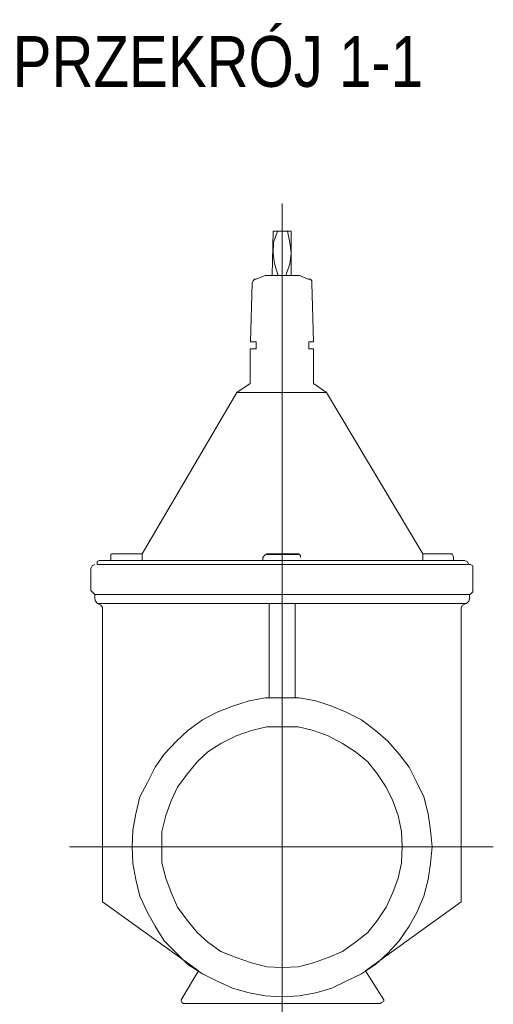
# Model space of a CAD drawing. Extents: x -34599 to 125690, y -105249 to 21518.
# Tile 24 of 64: x 66999 to 67652, y -38471 to -37113. Entities that reach past the tile are written whole.
import ezdxf

# ---------------------------------------------------------------- set-up
doc = ezdxf.new("R2010")
doc.units = 0
doc.header["$MEASUREMENT"] = 0
doc.layers.get('0').update_dxf_attribs({"linetype": 'CONTINUOUS'})
doc.layers.add('_S_EKO_teren', color=251, linetype='CONTINUOUS', lineweight=15)
doc.styles.add('ARIAL', font='ARIALN.TTF')

msp = doc.modelspace()

# ---------------------------------------------------------------- linework, layer by layer
at = {"color": 7, "linetype": 'Continuous', "lineweight": 15}
for points in [[(67360.77675, -38544.43357), (67360.77675, -37366.46541), (67360.77675, -37366.46541)], [(67373.5494, -37404.37134), (67373.5494, -37465.76248), (67337.70357, -37465.76248)], [(67347.18006, -37465.76248), (67348.41612, -37404.37134), (67348.41612, -37404.37134)], [(67354.59643, -37404.37134), (67349.24016, -37420.02814), (67348.41612, -37434.8609), (67350.47622, -37449.69366), (67355.42048, -37465.76248)], [(67348.41612, -37404.37134), (67373.5494, -37404.37134), (67373.5494, -37404.37134)], [(67366.13302, -37465.76248), (67371.4893, -37449.69366), (67373.5494, -37434.8609), (67371.4893, -37420.02814), (67368.19313, -37404.37134)], [(67324.93092, -37470.70673), (67322.87081, -37470.70673), (67320.81071, -37472.76683), (67319.57465, -37476.063)], [(67324.93092, -37470.70673), (67337.70357, -37465.76248), (67337.70357, -37465.76248)], [(67373.5494, -37465.76248), (67360.77675, -37465.76248), (67360.77675, -37465.76248)], [(67396.62258, -37470.70673), (67385.08599, -37465.76248), (67360.77675, -37465.76248)], [(67401.97885, -37476.063), (67401.97885, -37472.76683), (67399.91875, -37470.70673), (67396.62258, -37470.70673)], [(67317.51454, -37557.23115), (67319.57465, -37476.063), (67319.57465, -37476.063)], [(67422.16789, -37626.8627), (67404.03896, -37614.50207), (67404.03896, -37566.70763), (67397.85864, -37566.70763), (67397.85864, -37557.23115), (67404.03896, -37557.23115), (67401.97885, -37476.063)], [(67317.51454, -37557.23115), (67324.93092, -37557.23115), (67324.93092, -37566.70763), (67316.6905, -37566.70763), (67316.6905, -37614.50207)], [(67298.56157, -37626.8627), (67316.6905, -37614.50207), (67316.6905, -37614.50207)], [(67167.9509, -37858.83055), (67167.9509, -37849.35407), (67298.56157, -37626.8627)], [(67298.56157, -37626.8627), (67422.16789, -37626.8627), (67422.16789, -37626.8627)], [(67422.16789, -37626.8627), (67554.83866, -37849.35407), (67554.83866, -37849.35407)], [(67360.77675, -38901.24379), (67360.77675, -37762.82965), (67360.77675, -37762.82965)], [(67128.8089, -37849.35407), (67124.68869, -37850.59013), (67124.68869, -37853.8863)], [(67167.9509, -37849.35407), (67125.51273, -37849.35407), (67125.51273, -37849.35407)], [(67128.8089, -37849.35407), (67167.9509, -37849.35407), (67167.9509, -37858.83055)], [(67339.76368, -37849.35407), (67336.46751, -37851.82619), (67334.4074, -37854.71034)], [(67339.76368, -37849.35407), (67340.99974, -37849.35407), (67340.99974, -37849.35407)], [(67339.76368, -37850.59013), (67339.76368, -37849.35407), (67383.02589, -37849.35407), (67383.02589, -37850.59013)], [(67339.76368, -37850.59013), (67383.02589, -37850.59013), (67383.02589, -37850.59013)], [(67386.32205, -37854.71034), (67386.32205, -37851.82619), (67383.02589, -37849.35407)], [(67383.02589, -37849.35407), (67384.26195, -37849.35407), (67384.26195, -37849.35407)], [(67554.83866, -37849.35407), (67554.83866, -37858.83055), (67554.83866, -37858.83055)], [(67554.83866, -37849.35407), (67595.21672, -37849.35407), (67595.21672, -37849.35407)], [(67554.83866, -37858.83055), (67554.83866, -37849.35407), (67592.7446, -37849.35407)], [(67597.27683, -37853.8863), (67596.04077, -37850.59013), (67592.7446, -37849.35407)], [(67102.43956, -37864.18682), (67099.14339, -37866.24693), (67097.08328, -37869.5431)], [(67108.61987, -37858.83055), (67105.73572, -37860.06661), (67105.73572, -37864.18682)], [(67105.73572, -37864.18682), (67620.35001, -37864.18682), (67620.35001, -37864.18682)], [(67108.61987, -37858.83055), (67360.77675, -37858.83055), (67360.77675, -37858.83055)], [(67124.68869, -37858.83055), (67124.68869, -37853.8863), (67124.68869, -37853.8863)], [(67334.4074, -37854.71034), (67334.4074, -37858.83055), (67334.4074, -37858.83055)], [(67612.93363, -37858.83055), (67360.77675, -37858.83055), (67360.77675, -37858.83055)], [(67597.27683, -37858.83055), (67597.27683, -37853.8863), (67597.27683, -37853.8863)], [(67618.2899, -37864.18682), (67616.2298, -37860.06661), (67612.93363, -37858.83055)], [(67618.2899, -37864.18682), (67618.70192, -37864.18682), (67618.70192, -37864.18682)], [(67623.64617, -37869.5431), (67623.64617, -37866.24693), (67620.35001, -37864.18682)], [(67097.08328, -37900.03266), (67097.08328, -37869.5431), (67097.08328, -37869.5431)], [(67623.64617, -37900.03266), (67623.64617, -37869.5431), (67623.64617, -37869.5431)], [(67097.08328, -37900.03266), (67099.14339, -37902.09276), (67102.43956, -37905.38893)], [(67102.43956, -37905.38893), (67102.43956, -37911.56924), (67103.67562, -37914.86541), (67106.55977, -37918.16158), (67109.85593, -37918.16158), (67612.93363, -37918.16158)], [(67102.43956, -37905.38893), (67619.11394, -37905.38893), (67619.11394, -37905.38893)], [(67612.93363, -37918.16158), (67614.99373, -37918.16158), (67618.2899, -37914.86541), (67619.11394, -37911.56924), (67619.11394, -37905.38893)], [(67620.35001, -37905.38893), (67623.64617, -37902.09276), (67623.64617, -37900.03266)], [(67113.1521, -37923.51786), (67111.092, -37920.22169), (67106.55977, -37918.16158)], [(67343.05984, -37918.16158), (67343.05984, -38047.94821), (67343.05984, -38047.94821)], [(67378.90568, -37918.16158), (67378.90568, -38047.94821), (67378.90568, -38047.94821)], [(67614.16969, -37918.16158), (67609.63746, -37920.22169), (67607.57735, -37923.51786)], [(67113.1521, -38329.35858), (67113.1521, -37923.51786), (67113.1521, -37923.51786)], [(67607.57735, -38329.35858), (67607.57735, -37923.51786), (67607.57735, -37923.51786)], [(67067.82979, -38253.54671), (67652.07563, -38253.54671), (67652.07563, -38253.54671)], [(67113.1521, -38329.35858), (67245.82288, -38424.53544), (67245.82288, -38424.53544)], [(67607.57735, -38329.35858), (67475.73062, -38424.53544), (67475.73062, -38424.53544)], [(67221.51364, -38464.50148), (67245.82288, -38424.53544), (67245.82288, -38424.53544)], [(67501.27593, -38464.50148), (67475.73062, -38424.53544), (67475.73062, -38424.53544)], [(67221.51364, -38464.50148), (67221.51364, -38466.56159), (67222.7497, -38468.62169), (67224.80981, -38469.85776)], [(67360.77675, -38469.85776), (67224.80981, -38469.85776), (67224.80981, -38469.85776)], [(67360.77675, -38469.85776), (67495.91965, -38469.85776), (67495.91965, -38469.85776)], [(67495.91965, -38469.85776), (67497.97976, -38468.62169), (67501.27593, -38466.56159), (67501.27593, -38464.50148)]]:
    msp.add_lwpolyline(points, dxfattribs=at)
for points in [[(67105.73572, -37864.18682), (67105.73572, -37864.18682)], [(67567.61131, -38253.54671), (67565.55121, -38230.47353), (67562.25504, -38208.2244), (67556.07472, -38184.7392), (67546.59824, -38164.96219), (67535.88569, -38143.94911), (67522.289, -38125.82019), (67506.6322, -38108.10328), (67489.73934, -38093.27052), (67470.37435, -38078.43777), (67449.36127, -38067.72522), (67429.58426, -38059.4848), (67407.33513, -38052.06842), (67384.26195, -38047.94821), (67360.77675, -38047.94821), (67337.70357, -38047.94821), (67315.45443, -38052.06842), (67292.38126, -38059.4848), (67271.36818, -38067.72522), (67251.17915, -38078.43777), (67230.99012, -38093.27052), (67215.33332, -38108.10328), (67198.44046, -38125.82019), (67185.66781, -38143.94911), (67175.36728, -38164.96219), (67164.65473, -38184.7392), (67159.29846, -38208.2244), (67155.17825, -38230.47353), (67153.94219, -38253.54671), (67155.17825, -38276.61989), (67159.29846, -38298.86902), (67164.65473, -38321.9422), (67175.36728, -38344.19134), (67185.66781, -38363.14431), (67198.44046, -38383.33334), (67215.33332, -38400.2262), (67230.99012, -38415.883), (67251.17915, -38428.65565), (67271.36818, -38438.95618), (67292.38126, -38448.43266), (67315.45443, -38455.025), (67337.70357, -38459.14521), (67360.77675, -38460.38127), (67384.26195, -38459.14521), (67407.33513, -38455.025), (67429.58426, -38448.43266), (67449.36127, -38438.95618), (67470.37435, -38428.65565), (67489.73934, -38415.883), (67506.6322, -38400.2262), (67522.289, -38383.33334), (67535.88569, -38363.14431), (67546.59824, -38344.19134), (67556.07472, -38321.9422), (67562.25504, -38298.86902), (67565.55121, -38276.61989)], [(67526.40921, -38253.54671), (67525.58517, -38232.53364), (67521.05294, -38210.2845), (67513.63656, -38190.09547), (67504.16007, -38171.1425), (67492.62348, -38153.4256), (67479.02679, -38136.53273), (67462.13393, -38122.52402), (67444.005, -38110.98743), (67424.22799, -38100.6869), (67404.03896, -38093.27052), (67383.02589, -38087.91425), (67360.77675, -38087.91425), (67339.76368, -38087.91425), (67318.7506, -38093.27052), (67297.73753, -38100.6869), (67276.31244, -38110.98743), (67258.59553, -38122.52402), (67243.76277, -38136.53273), (67230.16608, -38153.4256), (67216.56938, -38171.1425), (67207.91694, -38190.09547), (67200.50056, -38210.2845), (67195.14429, -38232.53364), (67195.14429, -38253.54671), (67195.14429, -38275.79585), (67200.50056, -38296.80892), (67207.91694, -38316.58593), (67216.56938, -38336.77496), (67230.16608, -38354.90389), (67243.76277, -38371.79675), (67258.59553, -38385.39344), (67276.31244, -38398.1661), (67297.73753, -38406.40652), (67318.7506, -38413.8229), (67339.76368, -38419.17917), (67360.77675, -38420.00321), (67383.02589, -38419.17917), (67404.03896, -38413.8229), (67424.22799, -38406.40652), (67444.005, -38398.1661), (67462.13393, -38385.39344), (67479.02679, -38371.79675), (67492.62348, -38354.90389), (67504.16007, -38336.77496), (67513.63656, -38316.58593), (67521.05294, -38296.80892), (67525.58517, -38275.79585)]]:
    msp.add_lwpolyline(points, close=True, dxfattribs=at)

# ---------------------------------------------------------------- texts
at = {"layer": '_S_EKO_teren', "color": 0, "style": 'ARIAL'}
msp.add_text('PRZEKRÓJ 1-1', height=70, dxfattribs=at).set_placement((66989.42236, -37205.34453))

doc.saveas('drawing.dxf')
